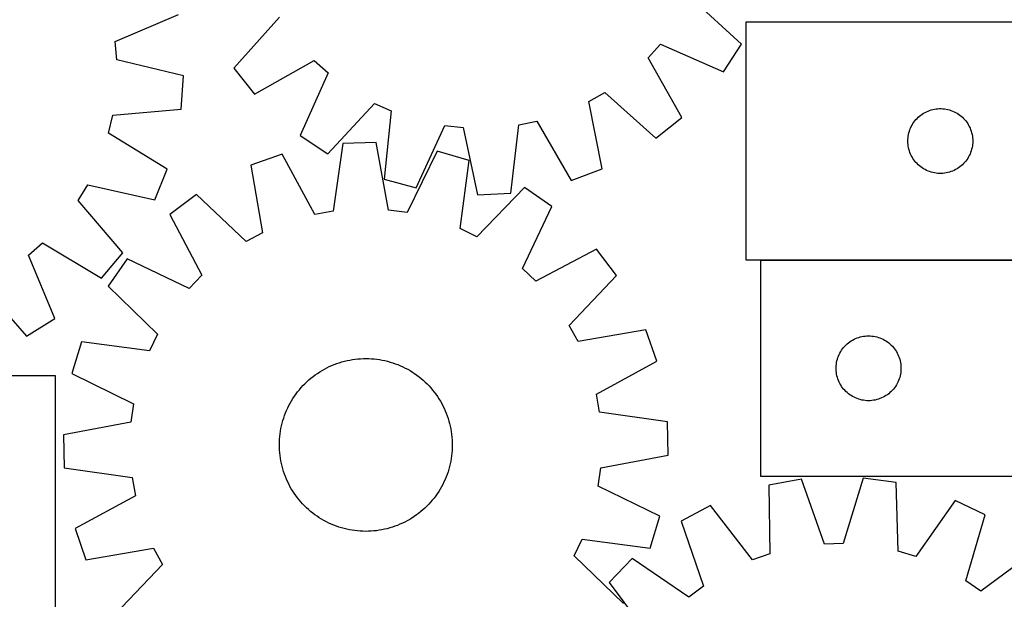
# Model space of a CAD drawing. Header units: millimetres. Extents: x 7 to 1493, y 7 to 2993.
# Tile 7 of 13: x 500 to 956, y 2336 to 2604. Entities that reach past the tile are written whole.
import ezdxf

# ---------------------------------------------------------------- set-up
doc = ezdxf.new("R2010")
doc.units = ezdxf.units.MM
doc.layers.add('COMMON', color=5, linetype='CONTINUOUS', true_color=0x0000ff)
doc.layers.add('CUT', color=7, linetype='CONTINUOUS', true_color=0x000000)

msp = doc.modelspace()

# ---------------------------------------------------------------- linework, layer by layer
at = {"layer": 'COMMON'}
msp.add_line((843.051555, 2493.156169), (1016.247507, 2493.156169), dxfattribs=at)
at = {"layer": 'CUT'}
for p, q in [((834.324342, 2593.104616), (810.944342, 2614.60695)), ((544.569074, 2594.323078), (573.761427, 2606.844311)), ((620.60459, 2605.591787), (599.361546, 2581.975948)), ((1016.247507, 2603.25617), (836.247507, 2603.25617)), ((836.247507, 2603.25617), (836.247507, 2493.25617)), ((545.301383, 2585.780064), (544.569074, 2594.323078)), ((791.085872, 2586.805726), (796.855217, 2593.148756)), ((796.855217, 2593.148756), (825.879676, 2580.243117)), ((825.879676, 2580.243117), (834.324342, 2593.104616)), ((576.198844, 2578.40974), (545.301383, 2585.780064)), ((608.984013, 2569.970172), (636.658765, 2585.561287)), ((636.658765, 2585.561287), (643.001795, 2579.791941)), ((806.676987, 2559.130974), (791.085872, 2586.805726)), ((575.098627, 2563.063077), (576.198844, 2578.40974)), ((599.361546, 2581.975948), (608.984013, 2569.970172)), ((643.001795, 2579.791941), (630.096156, 2550.767483)), ((763.608295, 2566.501796), (771.055372, 2570.751551)), ((771.055372, 2570.751551), (794.671211, 2549.508507)), ((642.957655, 2542.322817), (664.459989, 2565.702817)), ((664.459989, 2565.702817), (672.275394, 2562.175948)), ((769.884357, 2535.363624), (763.608295, 2566.501796)), ((541.522306, 2551.824424), (543.465776, 2560.17561)), ((543.465776, 2560.17561), (575.098627, 2563.063077)), ((672.275394, 2562.175948), (668.970453, 2530.583985)), ((916.638609, 2559.774377), (917.244293, 2560.253759)), ((917.244293, 2560.253759), (917.873851, 2560.701326)), ((917.873851, 2560.701326), (918.525615, 2561.11589)), ((918.525615, 2561.11589), (919.197856, 2561.496352)), ((919.197856, 2561.496352), (919.888791, 2561.841704)), ((919.888791, 2561.841704), (920.596588, 2562.15103)), ((920.596588, 2562.15103), (921.319371, 2562.423509)), ((921.319371, 2562.423509), (922.055222, 2562.658419)), ((922.055222, 2562.658419), (922.802191, 2562.855136)), ((922.802191, 2562.855136), (923.558295, 2563.01314)), ((923.558295, 2563.01314), (924.321531, 2563.132011)), ((924.321531, 2563.132011), (925.089875, 2563.211433)), ((925.089875, 2563.211433), (925.861288, 2563.251197)), ((925.861288, 2563.251197), (926.633725, 2563.251197)), ((926.633725, 2563.251197), (927.405139, 2563.211433)), ((927.405139, 2563.211433), (928.173482, 2563.132011)), ((928.173482, 2563.132011), (928.936718, 2563.01314)), ((928.936718, 2563.01314), (929.692823, 2562.855136)), ((929.692823, 2562.855136), (930.439791, 2562.658419)), ((930.439791, 2562.658419), (931.175643, 2562.423509)), ((931.175643, 2562.423509), (931.898425, 2562.15103)), ((931.898425, 2562.15103), (932.606223, 2561.841704)), ((932.606223, 2561.841704), (933.297158, 2561.496352)), ((933.297158, 2561.496352), (933.969399, 2561.11589)), ((933.969399, 2561.11589), (934.621163, 2560.701326)), ((934.621163, 2560.701326), (935.250721, 2560.253759)), ((935.250721, 2560.253759), (935.856404, 2559.774377)), ((683.812011, 2526.527052), (697.037128, 2555.40734)), ((697.037128, 2555.40734), (705.559883, 2554.468181)), ((727.547972, 2524.129078), (731.201306, 2555.68265)), ((731.201306, 2555.68265), (739.597144, 2557.423133)), ((739.597144, 2557.423133), (755.492679, 2529.922102)), ((794.671211, 2549.508507), (806.676987, 2559.130974)), ((912.830201, 2554.962577), (913.193228, 2555.644391)), ((913.193228, 2555.644391), (913.590873, 2556.306613)), ((913.590873, 2556.306613), (914.022082, 2556.947487)), ((914.022082, 2556.947487), (914.48571, 2557.565313)), ((914.48571, 2557.565313), (914.980528, 2558.158452)), ((914.980528, 2558.158452), (915.505224, 2558.725333)), ((915.505224, 2558.725333), (916.058407, 2559.264451)), ((916.058407, 2559.264451), (916.638609, 2559.774377)), ((935.856404, 2559.774377), (936.436607, 2559.264451)), ((936.436607, 2559.264451), (936.98979, 2558.725333)), ((936.98979, 2558.725333), (937.514486, 2558.158452)), ((937.514486, 2558.158452), (938.009304, 2557.565313)), ((938.009304, 2557.565313), (938.472932, 2556.947487)), ((938.472932, 2556.947487), (938.90414, 2556.306613)), ((938.90414, 2556.306613), (939.301785, 2555.644391)), ((939.301785, 2555.644391), (939.664813, 2554.962577)), ((568.629982, 2535.26699), (541.522306, 2551.824424)), ((630.096156, 2550.767483), (642.957655, 2542.322817)), ((705.559883, 2554.468181), (712.17915, 2523.401156)), ((911.426188, 2550.564529), (911.564672, 2551.324451)), ((911.564672, 2551.324451), (911.742091, 2552.076237)), ((911.742091, 2552.076237), (911.957976, 2552.817893)), ((911.957976, 2552.817893), (912.211754, 2553.547452)), ((912.211754, 2553.547452), (912.502753, 2554.262979)), ((912.502753, 2554.262979), (912.830201, 2554.962577)), ((939.664813, 2554.962577), (939.99226, 2554.262979)), ((939.99226, 2554.262979), (940.283259, 2553.547452)), ((940.283259, 2553.547452), (940.537037, 2552.817893)), ((940.537037, 2552.817893), (940.752923, 2552.076237)), ((940.752923, 2552.076237), (940.930342, 2551.324451)), ((940.930342, 2551.324451), (941.068825, 2550.564529)), ((649.858282, 2547.183774), (645.378105, 2515.736949)), ((665.240914, 2547.508101), (649.858282, 2547.183774)), ((671.042569, 2516.278058), (665.240914, 2547.508101)), ((911.247507, 2548.25617), (911.267395, 2549.028352)), ((911.267395, 2547.483989), (911.247507, 2548.25617)), ((911.267395, 2549.028352), (911.327009, 2549.798485)), ((911.327009, 2546.713856), (911.267395, 2547.483989)), ((911.327009, 2549.798485), (911.426188, 2550.564529)), ((911.426188, 2545.947812), (911.327009, 2546.713856)), ((941.068825, 2550.564529), (941.168005, 2549.798485)), ((941.168005, 2546.713856), (941.068825, 2545.947812)), ((941.168005, 2549.798485), (941.227618, 2549.028352)), ((941.227618, 2547.483989), (941.168005, 2546.713856)), ((941.227618, 2549.028352), (941.247507, 2548.25617)), ((941.247507, 2548.25617), (941.227618, 2547.483989)), ((621.771166, 2542.126134), (607.241636, 2537.064186)), ((636.939481, 2514.217408), (621.771166, 2542.126134)), ((693.516245, 2543.638806), (679.53774, 2515.115549)), ((708.24622, 2539.193764), (693.516245, 2543.638806)), ((911.564672, 2545.187889), (911.426188, 2545.947812)), ((911.742091, 2544.436104), (911.564672, 2545.187889)), ((911.957976, 2543.694448), (911.742091, 2544.436104)), ((912.211754, 2542.964889), (911.957976, 2543.694448)), ((912.502753, 2542.249362), (912.211754, 2542.964889)), ((912.830201, 2541.549764), (912.502753, 2542.249362)), ((939.99226, 2542.249362), (939.664813, 2541.549764)), ((940.283259, 2542.964889), (939.99226, 2542.249362)), ((940.537037, 2543.694448), (940.283259, 2542.964889)), ((940.752923, 2544.436104), (940.537037, 2543.694448)), ((940.930342, 2545.187889), (940.752923, 2544.436104)), ((941.068825, 2545.947812), (940.930342, 2545.187889)), ((607.241636, 2537.064186), (612.698338, 2505.772028)), ((704.113308, 2507.699419), (708.24622, 2539.193764)), ((913.193228, 2540.867949), (912.830201, 2541.549764)), ((913.590873, 2540.205728), (913.193228, 2540.867949)), ((914.022082, 2539.564854), (913.590873, 2540.205728)), ((914.48571, 2538.947028), (914.022082, 2539.564854)), ((914.980528, 2538.353889), (914.48571, 2538.947028)), ((915.505224, 2537.787008), (914.980528, 2538.353889)), ((916.058407, 2537.24789), (915.505224, 2537.787008)), ((916.638609, 2536.737964), (916.058407, 2537.24789)), ((936.436607, 2537.24789), (935.856404, 2536.737964)), ((936.98979, 2537.787008), (936.436607, 2537.24789)), ((937.514486, 2538.353889), (936.98979, 2537.787008)), ((938.009304, 2538.947028), (937.514486, 2538.353889)), ((938.472932, 2539.564854), (938.009304, 2538.947028)), ((938.90414, 2540.205728), (938.472932, 2539.564854)), ((939.301785, 2540.867949), (938.90414, 2540.205728)), ((939.664813, 2541.549764), (939.301785, 2540.867949)), ((562.841235, 2521.011432), (568.629982, 2535.26699)), ((755.492679, 2529.922102), (769.884357, 2535.363624)), ((917.244293, 2536.258582), (916.638609, 2536.737964)), ((917.873851, 2535.811015), (917.244293, 2536.258582)), ((918.525615, 2535.396451), (917.873851, 2535.811015)), ((919.197856, 2535.015988), (918.525615, 2535.396451)), ((919.888791, 2534.670637), (919.197856, 2535.015988)), ((920.596588, 2534.361311), (919.888791, 2534.670637)), ((921.319371, 2534.088832), (920.596588, 2534.361311)), ((922.055222, 2533.853922), (921.319371, 2534.088832)), ((922.802191, 2533.657205), (922.055222, 2533.853922)), ((923.558295, 2533.499201), (922.802191, 2533.657205)), ((924.321531, 2533.38033), (923.558295, 2533.499201)), ((925.089875, 2533.300908), (924.321531, 2533.38033)), ((925.861288, 2533.261143), (925.089875, 2533.300908)), ((926.633725, 2533.261143), (925.861288, 2533.261143)), ((927.405139, 2533.300908), (926.633725, 2533.261143)), ((928.173482, 2533.38033), (927.405139, 2533.300908)), ((928.936718, 2533.499201), (928.173482, 2533.38033)), ((929.692823, 2533.657205), (928.936718, 2533.499201)), ((930.439791, 2533.853922), (929.692823, 2533.657205)), ((931.175643, 2534.088832), (930.439791, 2533.853922)), ((931.898425, 2534.361311), (931.175643, 2534.088832)), ((932.606223, 2534.670637), (931.898425, 2534.361311)), ((933.297158, 2535.015988), (932.606223, 2534.670637)), ((933.969399, 2535.396451), (933.297158, 2535.015988)), ((934.621163, 2535.811015), (933.969399, 2535.396451)), ((935.250721, 2536.258582), (934.621163, 2535.811015)), ((935.856404, 2536.737964), (935.250721, 2536.258582)), ((527.435321, 2520.698492), (531.864329, 2528.040376)), ((531.864329, 2528.040376), (562.841235, 2521.011432)), ((668.970453, 2530.583985), (683.812011, 2526.527052)), ((582.092098, 2523.574688), (569.837922, 2514.270618)), ((605.142294, 2501.71918), (582.092098, 2523.574688)), ((733.941981, 2526.776288), (711.833461, 2503.968655)), ((712.17915, 2523.401156), (727.547972, 2524.129078)), ((746.577426, 2517.99699), (733.941981, 2526.776288)), ((548.099725, 2496.574703), (527.435321, 2520.698492)), ((645.378105, 2515.736949), (636.939481, 2514.217408)), ((679.53774, 2515.115549), (671.042569, 2516.278058)), ((732.914505, 2489.321228), (746.577426, 2517.99699)), ((569.837922, 2514.270618), (584.697362, 2486.196221)), ((612.698338, 2505.772028), (605.142294, 2501.71918)), ((711.833461, 2503.968655), (704.113308, 2507.699419)), ((504.41936, 2495.449088), (510.900363, 2501.062996)), ((510.900363, 2501.062996), (538.189088, 2484.805683)), ((538.189088, 2484.805683), (548.099725, 2496.574703)), ((767.178335, 2498.246842), (739.103938, 2483.387402)), ((776.482405, 2485.992666), (767.178335, 2498.246842)), ((516.617715, 2466.12035), (504.41936, 2495.449088)), ((550.087774, 2493.669709), (541.308476, 2481.034264)), ((578.763536, 2480.006788), (550.087774, 2493.669709)), ((836.247507, 2493.25617), (1016.247507, 2493.25617)), ((1018.051555, 2493.056169), (843.051555, 2493.056169)), ((843.051555, 2493.056169), (843.051555, 2393.056169)), ((739.103938, 2483.387402), (732.914505, 2489.321228)), ((584.697362, 2486.196221), (578.763536, 2480.006788)), ((754.626897, 2462.94247), (776.482405, 2485.992666)), ((482.625979, 2481.884205), (503.555313, 2457.989901)), ((541.308476, 2481.034264), (564.116109, 2458.925745)), ((503.555313, 2457.989901), (516.617715, 2466.12035)), ((758.679744, 2455.386426), (754.626897, 2462.94247)), ((789.971903, 2460.843128), (758.679744, 2455.386426)), ((795.033851, 2446.313598), (789.971903, 2460.843128)), ((528.890999, 2455.338503), (524.445958, 2440.608529)), ((560.385345, 2451.205591), (528.890999, 2455.338503)), ((564.116109, 2458.925745), (560.385345, 2451.205591)), ((883.742412, 2454.817967), (884.360238, 2455.281595)), ((884.360238, 2455.281595), (885.001112, 2455.712803)), ((885.001112, 2455.712803), (885.663333, 2456.110448)), ((885.663333, 2456.110448), (886.345148, 2456.473476)), ((886.345148, 2456.473476), (887.044746, 2456.800923)), ((887.044746, 2456.800923), (887.760273, 2457.091922)), ((887.760273, 2457.091922), (888.489832, 2457.3457)), ((888.489832, 2457.3457), (889.231488, 2457.561585)), ((889.231488, 2457.561585), (889.983274, 2457.739005)), ((889.983274, 2457.739005), (890.743196, 2457.877488)), ((890.743196, 2457.877488), (891.50924, 2457.976668)), ((891.50924, 2457.976668), (892.279373, 2458.036281)), ((892.279373, 2458.036281), (893.051555, 2458.056169)), ((893.051555, 2458.056169), (893.823736, 2458.036281)), ((893.823736, 2458.036281), (894.593869, 2457.976668)), ((894.593869, 2457.976668), (895.359913, 2457.877488)), ((895.359913, 2457.877488), (896.119836, 2457.739005)), ((896.119836, 2457.739005), (896.871621, 2457.561585)), ((896.871621, 2457.561585), (897.613277, 2457.3457)), ((897.613277, 2457.3457), (898.342836, 2457.091922)), ((898.342836, 2457.091922), (899.058363, 2456.800923)), ((899.058363, 2456.800923), (899.757961, 2456.473476)), ((899.757961, 2456.473476), (900.439776, 2456.110448)), ((900.439776, 2456.110448), (901.101997, 2455.712803)), ((901.101997, 2455.712803), (901.742871, 2455.281595)), ((901.742871, 2455.281595), (902.360697, 2454.817967)), ((879.811373, 2450.105821), (880.191835, 2450.778061)), ((880.191835, 2450.778061), (880.606399, 2451.429825)), ((880.606399, 2451.429825), (881.053966, 2452.059384)), ((881.053966, 2452.059384), (881.533348, 2452.665067)), ((881.533348, 2452.665067), (882.043274, 2453.24527)), ((882.043274, 2453.24527), (882.582392, 2453.798452)), ((882.582392, 2453.798452), (883.149273, 2454.323148)), ((883.149273, 2454.323148), (883.742412, 2454.817967)), ((902.360697, 2454.817967), (902.953836, 2454.323148)), ((902.953836, 2454.323148), (903.520717, 2453.798452)), ((903.520717, 2453.798452), (904.059835, 2453.24527)), ((904.059835, 2453.24527), (904.569761, 2452.665067)), ((904.569761, 2452.665067), (905.049143, 2452.059384)), ((905.049143, 2452.059384), (905.49671, 2451.429825)), ((905.49671, 2451.429825), (905.911274, 2450.778061)), ((905.911274, 2450.778061), (906.291736, 2450.105821)), ((648.229985, 2445.661335), (649.431933, 2446.027841)), ((649.431933, 2446.027841), (650.644801, 2446.356412)), ((650.644801, 2446.356412), (651.867391, 2446.646723)), ((651.867391, 2446.646723), (653.098496, 2446.898489)), ((653.098496, 2446.898489), (654.336903, 2447.111461)), ((654.336903, 2447.111461), (655.581387, 2447.285428)), ((655.581387, 2447.285428), (656.830722, 2447.420219)), ((656.830722, 2447.420219), (658.083675, 2447.515701)), ((658.083675, 2447.515701), (659.339008, 2447.57178)), ((659.339008, 2447.57178), (660.595484, 2447.5884)), ((660.595484, 2447.5884), (661.851861, 2447.565546)), ((661.851861, 2447.565546), (663.106901, 2447.503238)), ((663.106901, 2447.503238), (664.359364, 2447.40154)), ((664.359364, 2447.40154), (665.608015, 2447.260551)), ((665.608015, 2447.260551), (666.851621, 2447.08041)), ((666.851621, 2447.08041), (668.088955, 2446.861296)), ((668.088955, 2446.861296), (669.318796, 2446.603425)), ((669.318796, 2446.603425), (670.539931, 2446.30705)), ((670.539931, 2446.30705), (671.751153, 2445.972465)), ((671.751153, 2445.972465), (672.951268, 2445.599999)), ((767.125125, 2431.145282), (795.033851, 2446.313598)), ((878.294585, 2445.745381), (878.452589, 2446.501486)), ((878.452589, 2446.501486), (878.649306, 2447.248454)), ((878.649306, 2447.248454), (878.884216, 2447.984305)), ((878.884216, 2447.984305), (879.156695, 2448.707088)), ((879.156695, 2448.707088), (879.466021, 2449.414885)), ((879.466021, 2449.414885), (879.811373, 2450.105821)), ((906.291736, 2450.105821), (906.637088, 2449.414885)), ((906.637088, 2449.414885), (906.946414, 2448.707088)), ((906.946414, 2448.707088), (907.218893, 2447.984305)), ((907.218893, 2447.984305), (907.453803, 2447.248454)), ((907.453803, 2447.248454), (907.65052, 2446.501486)), ((907.65052, 2446.501486), (907.808524, 2445.745381)), ((638.095057, 2440.727428), (639.147028, 2441.414714)), ((639.147028, 2441.414714), (640.220069, 2442.068618)), ((640.220069, 2442.068618), (641.31312, 2442.688494)), ((641.31312, 2442.688494), (642.425103, 2443.27373)), ((642.425103, 2443.27373), (643.554919, 2443.82375)), ((643.554919, 2443.82375), (644.701455, 2444.33801)), ((644.701455, 2444.33801), (645.863578, 2444.816002)), ((645.863578, 2444.816002), (647.040141, 2445.257256)), ((647.040141, 2445.257256), (648.229985, 2445.661335)), ((672.951268, 2445.599999), (674.139092, 2445.190021)), ((674.139092, 2445.190021), (675.313451, 2444.742935)), ((675.313451, 2444.742935), (676.473188, 2444.259181)), ((676.473188, 2444.259181), (677.617158, 2443.739238)), ((677.617158, 2443.739238), (678.744231, 2443.183619)), ((678.744231, 2443.183619), (679.853296, 2442.592872)), ((679.853296, 2442.592872), (680.943257, 2441.96758)), ((680.943257, 2441.96758), (682.01304, 2441.308359)), ((878.056527, 2443.442388), (878.096292, 2444.213801)), ((878.056527, 2442.669951), (878.056527, 2443.442388)), ((878.096292, 2441.898538), (878.056527, 2442.669951)), ((878.096292, 2444.213801), (878.175714, 2444.982145)), ((878.175714, 2441.130194), (878.096292, 2441.898538)), ((878.175714, 2444.982145), (878.294585, 2445.745381)), ((907.808524, 2445.745381), (907.927395, 2444.982145)), ((907.927395, 2444.982145), (908.006817, 2444.213801)), ((908.006817, 2441.898538), (907.927395, 2441.130194)), ((908.006817, 2444.213801), (908.046582, 2443.442388)), ((908.046582, 2442.669951), (908.006817, 2441.898538)), ((908.046582, 2443.442388), (908.046582, 2442.669951)), ((516.911498, 2439.604848), (416.911498, 2439.604848)), ((516.911498, 2264.604848), (516.911498, 2439.604848)), ((524.445958, 2440.608529), (552.969215, 2426.630024)), ((633.186786, 2436.815116), (634.118291, 2437.658505)), ((634.118291, 2437.658505), (635.075828, 2438.472218)), ((635.075828, 2438.472218), (636.058451, 2439.255454)), ((636.058451, 2439.255454), (637.065192, 2440.007438)), ((637.065192, 2440.007438), (638.095057, 2440.727428)), ((682.01304, 2441.308359), (683.061589, 2440.615862)), ((683.061589, 2440.615862), (684.087868, 2439.89077)), ((684.087868, 2439.89077), (685.090865, 2439.1338)), ((685.090865, 2439.1338), (686.06959, 2438.345698)), ((686.06959, 2438.345698), (687.023077, 2437.527243)), ((687.023077, 2437.527243), (687.950386, 2436.679242)), ((878.294585, 2440.366958), (878.175714, 2441.130194)), ((878.452589, 2439.610853), (878.294585, 2440.366958)), ((878.649306, 2438.863885), (878.452589, 2439.610853)), ((878.884216, 2438.128034), (878.649306, 2438.863885)), ((879.156695, 2437.405251), (878.884216, 2438.128034)), ((879.466021, 2436.697454), (879.156695, 2437.405251)), ((906.946414, 2437.405251), (906.637088, 2436.697454)), ((907.218893, 2438.128034), (906.946414, 2437.405251)), ((907.453803, 2438.863885), (907.218893, 2438.128034)), ((907.65052, 2439.610853), (907.453803, 2438.863885)), ((907.808524, 2440.366958), (907.65052, 2439.610853)), ((907.927395, 2441.130194), (907.808524, 2440.366958)), ((628.950964, 2432.183148), (629.739066, 2433.161873)), ((629.739066, 2433.161873), (630.557521, 2434.11536)), ((630.557521, 2434.11536), (631.405522, 2435.042669)), ((631.405522, 2435.042669), (632.282232, 2435.942883)), ((632.282232, 2435.942883), (633.186786, 2436.815116)), ((687.950386, 2436.679242), (688.8506, 2435.802532)), ((688.8506, 2435.802532), (689.722832, 2434.897978)), ((689.722832, 2434.897978), (690.566222, 2433.966473)), ((690.566222, 2433.966473), (691.379935, 2433.008936)), ((691.379935, 2433.008936), (692.163171, 2432.026312)), ((879.811373, 2436.006518), (879.466021, 2436.697454)), ((880.191835, 2435.334277), (879.811373, 2436.006518)), ((880.606399, 2434.682514), (880.191835, 2435.334277)), ((881.053966, 2434.052955), (880.606399, 2434.682514)), ((881.533348, 2433.447272), (881.053966, 2434.052955)), ((882.043274, 2432.867069), (881.533348, 2433.447272)), ((882.582392, 2432.313887), (882.043274, 2432.867069)), ((883.149273, 2431.789191), (882.582392, 2432.313887)), ((903.520717, 2432.313887), (902.953836, 2431.789191)), ((904.059835, 2432.867069), (903.520717, 2432.313887)), ((904.569761, 2433.447272), (904.059835, 2432.867069)), ((905.049143, 2434.052955), (904.569761, 2433.447272)), ((905.49671, 2434.682514), (905.049143, 2434.052955)), ((905.911274, 2435.334277), (905.49671, 2434.682514)), ((906.291736, 2436.006518), (905.911274, 2435.334277)), ((906.637088, 2436.697454), (906.291736, 2436.006518)), ((625.491892, 2426.945579), (626.117184, 2428.03554)), ((626.117184, 2428.03554), (626.776405, 2429.105323)), ((626.776405, 2429.105323), (627.468902, 2430.153872)), ((627.468902, 2430.153872), (628.193994, 2431.180151)), ((628.193994, 2431.180151), (628.950964, 2432.183148)), ((692.163171, 2432.026312), (692.915154, 2431.019572)), ((692.915154, 2431.019572), (693.635145, 2429.989707)), ((693.635145, 2429.989707), (694.322431, 2428.937735)), ((694.322431, 2428.937735), (694.976334, 2427.864694)), ((694.976334, 2427.864694), (695.59621, 2426.771643)), ((768.644666, 2422.706659), (767.125125, 2431.145282)), ((883.742412, 2431.294372), (883.149273, 2431.789191)), ((884.360238, 2430.830744), (883.742412, 2431.294372)), ((885.001112, 2430.399536), (884.360238, 2430.830744)), ((885.663333, 2430.001891), (885.001112, 2430.399536)), ((886.345148, 2429.638863), (885.663333, 2430.001891)), ((887.044746, 2429.311416), (886.345148, 2429.638863)), ((887.760273, 2429.020417), (887.044746, 2429.311416)), ((888.489832, 2428.766639), (887.760273, 2429.020417)), ((889.231488, 2428.550754), (888.489832, 2428.766639)), ((889.983274, 2428.373334), (889.231488, 2428.550754)), ((890.743196, 2428.234851), (889.983274, 2428.373334)), ((891.50924, 2428.135671), (890.743196, 2428.234851)), ((892.279373, 2428.076058), (891.50924, 2428.135671)), ((893.051555, 2428.056169), (892.279373, 2428.076058)), ((893.823736, 2428.076058), (893.051555, 2428.056169)), ((894.593869, 2428.135671), (893.823736, 2428.076058)), ((895.359913, 2428.234851), (894.593869, 2428.135671)), ((896.119836, 2428.373334), (895.359913, 2428.234851)), ((896.871621, 2428.550754), (896.119836, 2428.373334)), ((897.613277, 2428.766639), (896.871621, 2428.550754)), ((898.342836, 2429.020417), (897.613277, 2428.766639)), ((899.058363, 2429.311416), (898.342836, 2429.020417)), ((899.757961, 2429.638863), (899.058363, 2429.311416)), ((900.439776, 2430.001891), (899.757961, 2429.638863)), ((901.101997, 2430.399536), (900.439776, 2430.001891)), ((901.742871, 2430.830744), (901.101997, 2430.399536)), ((902.360697, 2431.294372), (901.742871, 2430.830744)), ((902.953836, 2431.789191), (902.360697, 2431.294372)), ((552.969215, 2426.630024), (551.806706, 2418.134852)), ((623.341829, 2422.405735), (623.825583, 2423.565471)), ((623.825583, 2423.565471), (624.345525, 2424.709441)), ((624.345525, 2424.709441), (624.901145, 2425.836514)), ((624.901145, 2425.836514), (625.491892, 2426.945579)), ((695.59621, 2426.771643), (696.181447, 2425.659661)), ((696.181447, 2425.659661), (696.731467, 2424.529845)), ((696.731467, 2424.529845), (697.245727, 2423.383309)), ((697.245727, 2423.383309), (697.723719, 2422.221186)), ((621.777714, 2417.632214), (622.112299, 2418.843436)), ((622.112299, 2418.843436), (622.484765, 2420.043551)), ((622.484765, 2420.043551), (622.894743, 2421.231375)), ((622.894743, 2421.231375), (623.341829, 2422.405735)), ((697.723719, 2422.221186), (698.164973, 2421.044622)), ((698.164973, 2421.044622), (698.569052, 2419.854779)), ((698.569052, 2419.854779), (698.935558, 2418.652831)), ((698.935558, 2418.652831), (699.264128, 2417.439963)), ((800.09149, 2418.226482), (768.644666, 2422.706659)), ((551.806706, 2418.134852), (520.576663, 2412.333197)), ((621.004353, 2413.943904), (621.223468, 2415.181239)), ((621.223468, 2415.181239), (621.481339, 2416.41108)), ((621.481339, 2416.41108), (621.777714, 2417.632214)), ((699.264128, 2417.439963), (699.55444, 2416.217373)), ((699.55444, 2416.217373), (699.806206, 2414.986267)), ((699.806206, 2414.986267), (700.019177, 2413.747861)), ((800.415817, 2402.84385), (800.09149, 2418.226482)), ((520.576663, 2412.333197), (520.90099, 2396.950565)), ((620.519218, 2408.944144), (620.581526, 2410.199184)), ((620.581526, 2410.199184), (620.683224, 2411.451647)), ((620.683224, 2411.451647), (620.824213, 2412.700298)), ((620.824213, 2412.700298), (621.004353, 2413.943904)), ((700.019177, 2413.747861), (700.193145, 2412.503377)), ((700.193145, 2412.503377), (700.327936, 2411.254041)), ((700.327936, 2411.254041), (700.423418, 2410.001089)), ((700.423418, 2410.001089), (700.479497, 2408.745756)), ((620.496363, 2407.687767), (620.519218, 2408.944144)), ((620.512984, 2406.431291), (620.496363, 2407.687767)), ((620.569062, 2405.175958), (620.512984, 2406.431291)), ((620.664545, 2403.923006), (620.569062, 2405.175958)), ((700.410955, 2404.977863), (700.309257, 2403.7254)), ((700.473262, 2406.232903), (700.410955, 2404.977863)), ((700.496117, 2407.48928), (700.473262, 2406.232903)), ((700.479497, 2408.745756), (700.496117, 2407.48928)), ((620.799336, 2402.67367), (620.664545, 2403.923006)), ((620.973303, 2401.429186), (620.799336, 2402.67367)), ((621.186275, 2400.19078), (620.973303, 2401.429186)), ((699.988127, 2401.233143), (699.769013, 2399.995808)), ((700.168268, 2402.476749), (699.988127, 2401.233143)), ((700.309257, 2403.7254), (700.168268, 2402.476749)), ((769.185775, 2397.042195), (800.415817, 2402.84385)), ((520.90099, 2396.950565), (552.347815, 2392.470388)), ((621.438041, 2398.959674), (621.186275, 2400.19078)), ((621.728352, 2397.737084), (621.438041, 2398.959674)), ((622.056923, 2396.524216), (621.728352, 2397.737084)), ((622.423429, 2395.322268), (622.056923, 2396.524216)), ((698.880181, 2396.333611), (698.507716, 2395.133496)), ((699.214767, 2397.544833), (698.880181, 2396.333611)), ((699.511141, 2398.765967), (699.214767, 2397.544833)), ((699.769013, 2399.995808), (699.511141, 2398.765967)), ((768.023266, 2388.547023), (769.185775, 2397.042195)), ((552.347815, 2392.470388), (553.867355, 2384.031764)), ((622.827508, 2394.132425), (622.423429, 2395.322268)), ((623.268761, 2392.955861), (622.827508, 2394.132425)), ((623.746754, 2391.793738), (623.268761, 2392.955861)), ((624.261014, 2390.647202), (623.746754, 2391.793738)), ((697.166898, 2391.611576), (696.646955, 2390.467606)), ((697.650651, 2392.771312), (697.166898, 2391.611576)), ((698.097738, 2393.945672), (697.650651, 2392.771312)), ((698.507716, 2395.133496), (698.097738, 2393.945672)), ((843.051555, 2393.056169), (1093.051555, 2393.056169)), ((862.081495, 2391.672295), (846.937103, 2388.956059)), ((872.676472, 2361.726992), (862.081495, 2391.672295)), ((890.614411, 2392.254144), (881.249034, 2361.901805)), ((905.856947, 2390.157563), (890.614411, 2392.254144)), ((624.811033, 2389.517386), (624.261014, 2390.647202)), ((625.39627, 2388.405404), (624.811033, 2389.517386)), ((626.016146, 2387.312353), (625.39627, 2388.405404)), ((626.67005, 2386.239312), (626.016146, 2387.312353)), ((694.875296, 2387.141507), (694.216076, 2386.071724)), ((695.500589, 2388.231468), (694.875296, 2387.141507)), ((696.091336, 2389.340533), (695.500589, 2388.231468)), ((696.646955, 2390.467606), (696.091336, 2389.340533)), ((796.546522, 2374.568518), (768.023266, 2388.547023)), ((846.937103, 2388.956059), (847.409489, 2357.195209)), ((906.679761, 2358.403859), (905.856947, 2390.157563)), ((553.867355, 2384.031764), (525.95863, 2368.863449)), ((627.357336, 2385.18734), (626.67005, 2386.239312)), ((628.077326, 2384.157475), (627.357336, 2385.18734)), ((628.82931, 2383.150735), (628.077326, 2384.157475)), ((629.612545, 2382.168111), (628.82931, 2383.150735)), ((692.041516, 2382.993899), (691.253415, 2382.015174)), ((692.798487, 2383.996896), (692.041516, 2382.993899)), ((693.523578, 2385.023175), (692.798487, 2383.996896)), ((694.216076, 2386.071724), (693.523578, 2385.023175)), ((630.426259, 2381.210574), (629.612545, 2382.168111)), ((631.269648, 2380.279069), (630.426259, 2381.210574)), ((632.14188, 2379.374515), (631.269648, 2380.279069)), ((633.042095, 2378.497805), (632.14188, 2379.374515)), ((633.969403, 2377.649804), (633.042095, 2378.497805)), ((634.922891, 2376.831349), (633.969403, 2377.649804)), ((687.805695, 2378.361931), (686.87419, 2377.518542)), ((688.710249, 2379.234164), (687.805695, 2378.361931)), ((689.586959, 2380.134378), (688.710249, 2379.234164)), ((690.43496, 2381.061687), (689.586959, 2380.134378)), ((691.253415, 2382.015174), (690.43496, 2381.061687)), ((819.980489, 2379.585533), (806.416679, 2372.322364)), ((839.310519, 2354.379885), (819.980489, 2379.585533)), ((933.173163, 2381.893778), (914.886772, 2355.921049)), ((947.021797, 2375.189609), (933.173163, 2381.893778)), ((635.901616, 2376.043247), (634.922891, 2376.831349)), ((636.904613, 2375.286277), (635.901616, 2376.043247)), ((637.930892, 2374.561185), (636.904613, 2375.286277)), ((638.97944, 2373.868688), (637.930892, 2374.561185)), ((640.049223, 2373.209467), (638.97944, 2373.868688)), ((641.139185, 2372.584175), (640.049223, 2373.209467)), ((680.772411, 2373.108429), (679.67936, 2372.488553)), ((681.845452, 2373.762333), (680.772411, 2373.108429)), ((682.897424, 2374.449619), (681.845452, 2373.762333)), ((683.927288, 2375.169609), (682.897424, 2374.449619)), ((684.934029, 2375.921593), (683.927288, 2375.169609)), ((685.916653, 2376.704828), (684.934029, 2375.921593)), ((686.87419, 2377.518542), (685.916653, 2376.704828)), ((792.101481, 2359.838544), (796.546522, 2374.568518)), ((937.991906, 2344.735778), (947.021797, 2375.189609)), ((525.95863, 2368.863449), (531.020578, 2354.333919)), ((642.24825, 2371.993428), (641.139185, 2372.584175)), ((643.375323, 2371.437809), (642.24825, 2371.993428)), ((644.519292, 2370.917866), (643.375323, 2371.437809)), ((645.679029, 2370.434112), (644.519292, 2370.917866)), ((646.853389, 2369.987026), (645.679029, 2370.434112)), ((648.041212, 2369.577048), (646.853389, 2369.987026)), ((649.241328, 2369.204582), (648.041212, 2369.577048)), ((650.45255, 2368.869997), (649.241328, 2369.204582)), ((651.673684, 2368.573622), (650.45255, 2368.869997)), ((652.903525, 2368.315751), (651.673684, 2368.573622)), ((669.12509, 2368.530324), (667.893984, 2368.278558)), ((670.34768, 2368.820635), (669.12509, 2368.530324)), ((671.560547, 2369.149206), (670.34768, 2368.820635)), ((672.762496, 2369.515712), (671.560547, 2369.149206)), ((673.952339, 2369.919791), (672.762496, 2369.515712)), ((675.128903, 2370.361045), (673.952339, 2369.919791)), ((676.291026, 2370.839037), (675.128903, 2370.361045)), ((677.437561, 2371.353297), (676.291026, 2370.839037)), ((678.567378, 2371.903317), (677.437561, 2371.353297)), ((679.67936, 2372.488553), (678.567378, 2371.903317)), ((806.416679, 2372.322364), (816.680587, 2342.261976)), ((654.140859, 2368.096637), (652.903525, 2368.315751)), ((655.384465, 2367.916496), (654.140859, 2368.096637)), ((656.633116, 2367.775507), (655.384465, 2367.916496)), ((657.88558, 2367.673809), (656.633116, 2367.775507)), ((659.140619, 2367.611501), (657.88558, 2367.673809)), ((660.396997, 2367.588647), (659.140619, 2367.611501)), ((661.653472, 2367.605267), (660.396997, 2367.588647)), ((662.908806, 2367.661346), (661.653472, 2367.605267)), ((664.161758, 2367.756828), (662.908806, 2367.661346)), ((665.411093, 2367.891619), (664.161758, 2367.756828)), ((666.655578, 2368.065586), (665.411093, 2367.891619)), ((667.893984, 2368.278558), (666.655578, 2368.065586)), ((756.876372, 2356.251302), (760.607136, 2363.971456)), ((760.607136, 2363.971456), (792.101481, 2359.838544)), ((531.020578, 2354.333919), (562.312736, 2359.790621)), ((562.312736, 2359.790621), (566.365583, 2352.234577)), ((881.249034, 2361.901805), (872.676472, 2361.726992)), ((779.684005, 2334.142783), (756.876372, 2356.251302)), ((783.675067, 2355.080412), (773.01956, 2343.981281)), ((809.847992, 2337.081724), (783.675067, 2355.080412)), ((847.409489, 2357.195209), (839.310519, 2354.379885)), ((914.886772, 2355.921049), (906.679761, 2358.403859)), ((970.447412, 2358.889107), (945.030006, 2339.83838)), ((566.365583, 2352.234577), (544.510075, 2329.184381)), ((773.01956, 2343.981281), (792.070288, 2318.563874)), ((816.680587, 2342.261976), (809.847992, 2337.081724)), ((945.030006, 2339.83838), (937.991906, 2344.735778))]:
    msp.add_line(p, q, dxfattribs=at)

doc.saveas('drawing.dxf')
